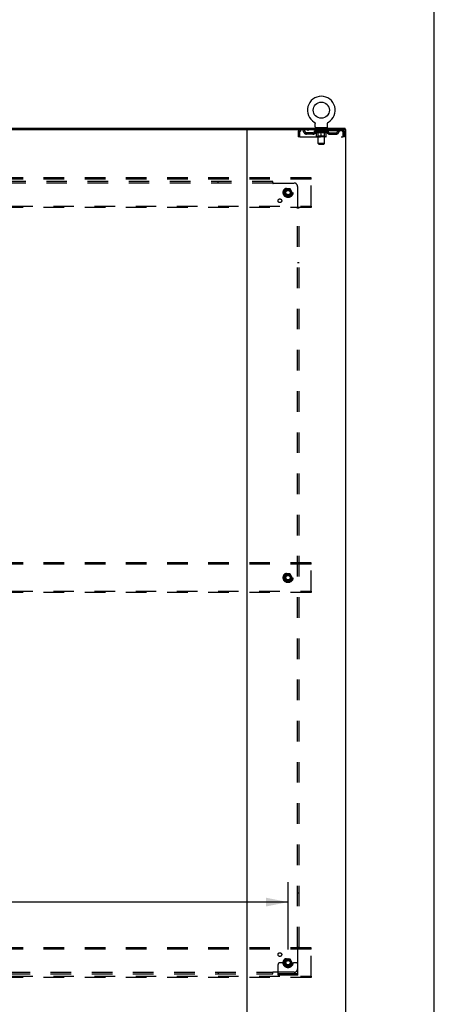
# Model space of a CAD drawing. Header units: inches. Extents: x 0 to 283, y 0 to 183.
# Tile 83 of 83: x 252 to 283, y 61 to 136. Entities that reach past the tile are written whole.
import ezdxf

# ---------------------------------------------------------------- set-up
doc = ezdxf.new("R2010")
doc.units = ezdxf.units.IN
doc.header["$LTSCALE"] = 15.583333
doc.header["$MEASUREMENT"] = 0
doc.linetypes.add('DOT', pattern=[0.2, 0.1, -0.1])
doc.linetypes.add('HIDDEN', pattern=[0.2, 0.1, -0.1])
doc.layers.get('0').update_dxf_attribs({"linetype": 'CONTINUOUS'})
for name, color, linetype in [('DEFAULT_2', 8, 'HIDDEN'), ('DIMENSIONS', 7, 'CONTINUOUS'), ('SUBPANEL', 7, 'CONTINUOUS')]:
    doc.layers.add(name, color=color, linetype=linetype)
doc.styles.get("Standard").update_dxf_attribs({"font": 'arial.ttf'})
doc.dimstyles.new('DIMSTYLE_1', dxfattribs={"dimtxt": 1.25, "dimasz": 1.666667, "dimexe": 0.09, "dimexo": 0.07, "dimgap": 0.0375, "dimtad": 0, "dimtih": 1, "dimtoh": 1, "dimzin": 4, "dimdsep": 46, "dimtxsty": 'Standard', "dimblk": '_FILLED', "dimblk1": '_FILLED', "dimblk2": '_FILLED', "dimcen": 0.09, "dimadec": 3, "dimazin": 1, "dimtfac": 1, "dimtdec": 3, "dimtofl": 0, "dimtmove": 0, "dimatfit": 3, "dimldrblk": '_FILLED', "dimfxl": 0, "dimtolj": 1, "dimtzin": 4, "dimarcsym": 0})

# ---------------------------------------------------------------- blocks, each defined once
blk = doc.blocks.new('_FILLED')
at = {"color": 0, "linetype": 'ByBlock'}
blk.add_solid([(0, 0), (-1, 0.2), (-1, -0.2)], dxfattribs=at)
blk = doc.blocks.new('*D4')
at = {"layer": 'DIMENSIONS', "color": 2, "linetype": 'Continuous'}
for p, q in [((203.255, 65.633), (203.255, 70.719)), ((272.255, 65.633), (272.255, 70.719)), ((203.255, 69.219), (229.875, 69.219)), ((272.255, 69.219), (235.493, 69.219))]:
    blk.add_line(p, q, dxfattribs=at)
at = {"layer": 'DIMENSIONS', "color": 2, "linetype": 'Continuous', "xscale": 1.6666666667, "yscale": 1.6666666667, "zscale": 1.6666666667, "rotation": 180}
blk.add_blockref('_FILLED', (203.255, 69.219), dxfattribs=at)
at = {"layer": 'DIMENSIONS', "color": 2, "linetype": 'Continuous', "xscale": 1.6666666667, "yscale": 1.6666666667, "zscale": 1.6666666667}
blk.add_blockref('_FILLED', (272.255, 69.219), dxfattribs=at)
at = {"layer": 'DIMENSIONS', "color": 2, "linetype": 'Continuous', "insert": (232.684, 69.844), "char_height": 1.25, "width": 4.36803, "attachment_point": 2, "line_spacing_factor": 0.9}
blk.add_mtext('69.00', dxfattribs=at)

msp = doc.modelspace()

# ---------------------------------------------------------------- linework, layer by layer
at = {"color": 7, "linetype": 'Continuous'}
for p, q in [((283.333, 0), (283.333, 183.333)), ((274.239, 128.203), (274.239, 128.203)), ((274.239, 128.203), (274.242, 128.201)), ((274.242, 128.201), (274.245, 128.199)), ((274.245, 128.199), (274.247, 128.198)), ((274.247, 128.198), (274.25, 128.196)), ((274.25, 128.196), (274.254, 128.193)), ((274.253, 128.193), (274.257, 128.19)), ((274.257, 128.19), (274.26, 128.187)), ((274.26, 128.188), (274.263, 128.184)), ((274.263, 128.185), (274.266, 128.181)), ((274.266, 128.181), (274.269, 128.178)), ((274.269, 128.178), (274.272, 128.175)), ((274.272, 128.175), (274.275, 128.172)), ((274.275, 128.172), (274.277, 128.168)), ((274.277, 128.168), (274.28, 128.164)), ((274.28, 128.164), (274.282, 128.161)), ((274.282, 128.161), (274.284, 128.157)), ((274.284, 128.157), (274.286, 128.153)), ((274.286, 128.153), (274.288, 128.149)), ((274.288, 128.149), (274.29, 128.145)), ((274.29, 128.145), (274.292, 128.141)), ((274.292, 128.141), (274.293, 128.137)), ((274.293, 128.137), (274.295, 128.133)), ((274.3, 128.103), (274.301, 128.099)), ((274.301, 128.099), (274.301, 128.095)), ((274.301, 127.846), (274.301, 128.095)), ((275.251, 127.846), (275.251, 128.095)), ((275.255, 128.129), (275.256, 128.133)), ((275.256, 128.133), (275.258, 128.137)), ((275.258, 128.137), (275.259, 128.141)), ((275.259, 128.141), (275.261, 128.145)), ((275.261, 128.145), (275.263, 128.149)), ((275.263, 128.149), (275.265, 128.153)), ((275.265, 128.153), (275.267, 128.157)), ((275.267, 128.157), (275.269, 128.161)), ((275.269, 128.161), (275.271, 128.164)), ((275.271, 128.164), (275.274, 128.168)), ((275.274, 128.168), (275.276, 128.172)), ((275.276, 128.172), (275.279, 128.175)), ((275.279, 128.175), (275.282, 128.178)), ((275.282, 128.178), (275.285, 128.181)), ((275.285, 128.181), (275.288, 128.185)), ((275.288, 128.184), (275.291, 128.188)), ((275.291, 128.187), (275.294, 128.19)), ((275.294, 128.19), (275.298, 128.193)), ((275.298, 128.193), (275.301, 128.196)), ((275.301, 128.196), (275.305, 128.198)), ((275.305, 128.198), (275.306, 128.199)), ((275.305, 128.198), (275.306, 128.199)), ((275.306, 128.199), (275.309, 128.201)), ((275.309, 128.201), (275.312, 128.203)), ((275.312, 128.203), (275.312, 128.203)), ((206.34, 127.652), (269.17, 127.652)), ((275.213, 127.786), (274.338, 127.786)), ((274.338, 127.786), (274.338, 127.756)), ((275.213, 127.786), (275.213, 127.756)), ((276.573, 127.652), (276.54, 127.652)), ((276.578, 127.652), (276.578, 127.756))]:
    msp.add_line(p, q, dxfattribs=at)
at = {"color": 3, "linetype": 'Continuous'}
for p, q in [((198.932, 127.756), (276.578, 127.756)), ((269.13, 127.612), (269.13, 59.9)), ((269.17, 127.652), (276.54, 127.652)), ((276.573, 127.652), (276.63, 127.652)), ((276.63, 59.86), (276.63, 127.652))]:
    msp.add_line(p, q, dxfattribs=at)
at = {"color": 7, "linetype": 'Continuous'}
for points in [[(274.295, 128.133), (274.296, 128.129), (274.297, 128.125), (274.298, 128.121), (274.299, 128.116), (274.299, 128.112), (274.3, 128.108), (274.3, 128.103), (274.301, 128.099)], [(275.251, 128.095), (275.251, 128.099), (275.251, 128.103), (275.251, 128.108), (275.252, 128.112), (275.252, 128.116), (275.253, 128.121), (275.254, 128.125), (275.255, 128.129)], [(275.251, 128.099), (275.251, 128.103), (275.251, 128.108), (275.252, 128.112), (275.252, 128.116)]]:
    msp.add_lwpolyline(points, dxfattribs=at)
msp.add_circle((274.776, 129.11), 0.609, dxfattribs=at)
for centre, radius, start, end in [((274.776, 129.11), 1.054, 300.39933, 239.60067), ((269.09, 127.612), 0.04, 0, 90), ((274.361, 127.846), 0.06, 180, 270), ((275.191, 127.846), 0.06, 270, 360)]:
    msp.add_arc(centre, radius, start, end, dxfattribs=at)
at = {"color": 3, "linetype": 'Continuous'}
msp.add_arc((269.17, 127.612), 0.04, 90, 180, dxfattribs=at)
at = {"layer": 'DEFAULT_2', "color": 8, "linetype": 'HIDDEN'}
for p, q in [((274.245, 128.199), (274.247, 128.198)), ((275.312, 128.203), (275.312, 128.203)), ((273.026, 127.485), (273.026, 127.09)), ((273.026, 127.485), (273.13, 127.485)), ((273.13, 127.485), (273.13, 127.09)), ((273.16, 127.09), (273.16, 127.485)), ((273.193, 127.652), (273.193, 127.548)), ((276.359, 127.548), (273.193, 127.548)), ((274.144, 127.401), (273.661, 127.401)), ((273.661, 127.297), (273.661, 127.401)), ((273.744, 127.652), (273.744, 127.548)), ((273.911, 127.297), (273.911, 127.401)), ((274.269, 127.511), (274.269, 127.548)), ((275.282, 127.511), (274.269, 127.511)), ((274.397, 127.422), (274.269, 127.511)), ((274.277, 127.543), (274.277, 127.548)), ((274.284, 127.54), (274.284, 127.543)), ((274.284, 127.54), (275.267, 127.54)), ((274.291, 127.54), (274.291, 127.543)), ((274.292, 127.54), (274.292, 127.543)), ((274.3, 127.543), (274.3, 127.548)), ((274.313, 127.54), (274.313, 127.543)), ((274.314, 127.54), (274.314, 127.543)), ((274.337, 127.543), (274.337, 127.548)), ((274.338, 127.548), (274.338, 127.652)), ((274.349, 127.54), (274.349, 127.543)), ((274.351, 127.54), (274.351, 127.543)), ((274.514, 127.543), (274.353, 127.543)), ((274.388, 127.543), (274.388, 127.548)), ((274.389, 127.54), (274.389, 127.543)), ((274.39, 127.54), (274.39, 127.543)), ((274.392, 127.54), (274.392, 127.543)), ((274.397, 127.422), (274.405, 127.422)), ((274.398, 127.54), (274.398, 127.543)), ((274.398, 127.54), (274.398, 127.543)), ((274.4, 127.54), (274.4, 127.543)), ((274.403, 127.54), (274.403, 127.544)), ((274.405, 127.132), (274.405, 127.456)), ((274.407, 127.54), (274.407, 127.543)), ((274.418, 127.54), (274.418, 127.543)), ((274.431, 127.786), (274.431, 127.756)), ((274.432, 127.54), (274.432, 127.543)), ((274.433, 127.54), (274.433, 127.545)), ((274.449, 127.54), (274.449, 127.543)), ((274.45, 127.543), (274.45, 127.548)), ((274.458, 127.54), (274.458, 127.543)), ((274.461, 127.54), (274.461, 127.543)), ((274.466, 127.696), (274.466, 127.776)), ((274.469, 127.54), (274.469, 127.543)), ((274.535, 127.686), (274.476, 127.686)), ((274.478, 127.54), (274.478, 127.546)), ((274.49, 127.54), (274.49, 127.543)), ((274.493, 127.54), (274.493, 127.543)), ((274.514, 127.54), (274.514, 127.543)), ((274.568, 127.543), (274.518, 127.543)), ((274.519, 127.422), (274.663, 127.422)), ((274.523, 127.543), (274.523, 127.548)), ((274.526, 127.134), (274.526, 127.508)), ((274.527, 126.596), (274.527, 127.676)), ((274.528, 127.54), (274.528, 127.543)), ((274.532, 127.54), (274.532, 127.543)), ((274.536, 127.54), (274.536, 127.547)), ((274.54, 127.54), (274.54, 127.543)), ((274.549, 127.54), (274.549, 127.543)), ((274.568, 127.54), (274.568, 127.543)), ((274.628, 127.543), (274.58, 127.543)), ((274.597, 127.54), (274.597, 127.543)), ((274.602, 127.543), (274.602, 127.548)), ((274.605, 127.54), (274.605, 127.543)), ((274.607, 127.54), (274.607, 127.548)), ((274.609, 127.54), (274.609, 127.543)), ((274.615, 127.54), (274.615, 127.543)), ((274.628, 127.54), (274.628, 127.543)), ((274.692, 127.543), (274.648, 127.543)), ((274.659, 127.54), (274.659, 127.543)), ((274.684, 127.543), (274.746, 127.546)), ((274.688, 127.543), (274.688, 127.548)), ((274.688, 127.543), (274.688, 127.548)), ((274.688, 127.548), (274.688, 127.548)), ((274.688, 127.54), (274.688, 127.543)), ((274.691, 127.54), (274.691, 127.543)), ((274.692, 127.54), (274.692, 127.543)), ((274.692, 127.54), (274.692, 127.543)), ((274.72, 127.543), (274.772, 127.543)), ((274.725, 127.54), (274.725, 127.543)), ((274.729, 127.543), (274.729, 127.545)), ((274.746, 127.543), (274.746, 127.546)), ((274.759, 127.54), (274.759, 127.543)), ((274.774, 127.543), (274.773, 127.543)), ((274.773, 127.54), (274.773, 127.543)), ((274.774, 127.54), (274.774, 127.543)), ((274.776, 127.548), (274.867, 127.543)), ((274.776, 127.543), (274.776, 127.548)), ((274.776, 127.102), (274.776, 127.457)), ((274.778, 127.54), (274.778, 127.543)), ((274.778, 127.54), (274.778, 127.543)), ((274.778, 127.543), (274.778, 127.543)), ((274.792, 127.543), (274.831, 127.543)), ((274.792, 127.54), (274.792, 127.543)), ((274.826, 127.54), (274.826, 127.543)), ((274.859, 127.543), (274.903, 127.543)), ((274.859, 127.54), (274.859, 127.543)), ((274.859, 127.54), (274.859, 127.543)), ((274.86, 127.54), (274.86, 127.543)), ((274.863, 127.548), (274.864, 127.548)), ((274.863, 127.543), (274.863, 127.548)), ((274.863, 127.54), (274.863, 127.543)), ((274.864, 127.543), (274.864, 127.548)), ((274.889, 127.422), (275.032, 127.422)), ((274.892, 127.54), (274.892, 127.543)), ((274.924, 127.543), (274.971, 127.543)), ((274.924, 127.54), (274.924, 127.543)), ((274.936, 127.54), (274.936, 127.543)), ((274.942, 127.54), (274.942, 127.543)), ((274.944, 127.54), (274.944, 127.548)), ((274.946, 127.54), (274.946, 127.543)), ((274.949, 127.543), (274.949, 127.548)), ((274.955, 127.54), (274.955, 127.543)), ((274.983, 127.543), (275.033, 127.543)), ((274.983, 127.54), (274.983, 127.543)), ((275.003, 127.54), (275.003, 127.543)), ((275.011, 127.54), (275.011, 127.543)), ((275.015, 127.54), (275.015, 127.547)), ((275.076, 127.686), (275.017, 127.686)), ((275.02, 127.54), (275.02, 127.543)), ((275.023, 127.54), (275.023, 127.543)), ((275.025, 126.596), (275.025, 127.676)), ((275.026, 127.134), (275.026, 127.508)), ((275.029, 127.543), (275.029, 127.548)), ((275.037, 127.543), (275.198, 127.543)), ((275.037, 127.54), (275.037, 127.543)), ((275.059, 127.54), (275.059, 127.543)), ((275.061, 127.54), (275.061, 127.543)), ((275.074, 127.54), (275.074, 127.546)), ((275.083, 127.54), (275.083, 127.543)), ((275.086, 127.696), (275.086, 127.776)), ((275.09, 127.54), (275.09, 127.543)), ((275.093, 127.54), (275.093, 127.543)), ((275.101, 127.543), (275.101, 127.548)), ((275.102, 127.54), (275.102, 127.543)), ((275.118, 127.54), (275.118, 127.545)), ((275.119, 127.54), (275.119, 127.543)), ((275.121, 127.786), (275.121, 127.756)), ((275.133, 127.54), (275.133, 127.543)), ((275.145, 127.54), (275.145, 127.543)), ((275.146, 127.132), (275.146, 127.456)), ((275.146, 127.422), (275.154, 127.422)), ((275.148, 127.54), (275.148, 127.544)), ((275.151, 127.54), (275.151, 127.543)), ((275.154, 127.54), (275.154, 127.543)), ((275.154, 127.54), (275.154, 127.543)), ((275.154, 127.422), (275.282, 127.511)), ((275.159, 127.54), (275.159, 127.543)), ((275.162, 127.54), (275.162, 127.543)), ((275.162, 127.54), (275.162, 127.543)), ((275.163, 127.543), (275.163, 127.548)), ((275.2, 127.54), (275.2, 127.543)), ((275.202, 127.54), (275.202, 127.543)), ((275.213, 127.548), (275.213, 127.652)), ((275.214, 127.543), (275.214, 127.548)), ((275.237, 127.54), (275.237, 127.543)), ((275.238, 127.54), (275.238, 127.543)), ((275.251, 127.543), (275.251, 127.548)), ((275.259, 127.54), (275.259, 127.543)), ((275.26, 127.54), (275.26, 127.543)), ((275.267, 127.54), (275.267, 127.543)), ((275.274, 127.543), (275.274, 127.548)), ((275.282, 127.511), (275.282, 127.548)), ((275.407, 127.401), (275.89, 127.401)), ((275.64, 127.297), (275.64, 127.401)), ((275.807, 127.652), (275.807, 127.548)), ((275.89, 127.297), (275.89, 127.401)), ((276.359, 127.652), (276.359, 127.548)), ((276.387, 127.499), (276.392, 127.485)), ((276.392, 127.485), (276.392, 127.09)), ((276.526, 127.485), (276.422, 127.485)), ((276.422, 127.09), (276.422, 127.485)), ((276.526, 127.09), (276.526, 127.485)), ((273.13, 127.09), (273.026, 127.09)), ((273.16, 127.09), (276.392, 127.09)), ((274.144, 127.297), (273.661, 127.297)), ((275.116, 127.102), (274.435, 127.102)), ((274.526, 127.134), (274.494, 127.102)), ((275.026, 127.134), (274.526, 127.134)), ((275.025, 126.596), (274.527, 126.596)), ((274.587, 126.536), (274.527, 126.596)), ((274.965, 126.536), (275.025, 126.596)), ((275.026, 127.134), (275.057, 127.102)), ((275.407, 127.297), (275.89, 127.297)), ((276.526, 127.09), (276.422, 127.09)), ((274.587, 126.536), (274.965, 126.536)), ((274.005, 124.006), (201.505, 124.006)), ((274.005, 123.902), (201.505, 123.902)), ((274.005, 123.902), (274.005, 124.006)), ((274.005, 121.86), (274.005, 123.902)), ((272.092, 123.154), (271.937, 122.886)), ((271.937, 122.876), (272.092, 122.609)), ((272.409, 123.159), (272.1, 123.159)), ((272.572, 122.886), (272.418, 123.154)), ((272.418, 122.609), (272.572, 122.876)), ((272.409, 122.604), (272.1, 122.604)), ((201.505, 121.86), (274.005, 121.86)), ((274.005, 121.756), (201.505, 121.756)), ((274.005, 121.86), (274.005, 121.756)), ((274.005, 94.881), (201.505, 94.881)), ((274.005, 94.777), (201.505, 94.777)), ((274.005, 94.777), (274.005, 94.881)), ((274.005, 92.735), (274.005, 94.777)), ((272.092, 94.029), (271.937, 93.761)), ((272.409, 94.034), (272.1, 94.034)), ((272.572, 93.761), (272.418, 94.029)), ((271.937, 93.751), (272.092, 93.484)), ((272.409, 93.479), (272.1, 93.479)), ((272.418, 93.484), (272.572, 93.751)), ((201.505, 92.735), (274.005, 92.735)), ((274.005, 92.631), (201.505, 92.631)), ((274.005, 92.735), (274.005, 92.631)), ((274.005, 65.756), (201.505, 65.756)), ((274.005, 65.652), (201.505, 65.652)), ((274.005, 65.652), (274.005, 65.756)), ((274.005, 63.61), (274.005, 65.652)), ((272.092, 64.904), (271.937, 64.636)), ((272.409, 64.909), (272.1, 64.909)), ((272.572, 64.636), (272.418, 64.904)), ((271.505, 63.684), (271.505, 64.506)), ((271.719, 64.631), (271.63, 64.631)), ((271.84, 64.631), (271.719, 64.631)), ((272.08, 64.631), (271.84, 64.631)), ((271.937, 64.626), (272.092, 64.359)), ((272.409, 64.354), (272.1, 64.354)), ((272.418, 64.359), (272.572, 64.626)), ((272.43, 64.631), (272.669, 64.631)), ((272.79, 64.631), (272.669, 64.631)), ((272.88, 64.631), (272.79, 64.631)), ((273.005, 63.684), (273.005, 64.506)), ((201.505, 63.61), (274.005, 63.61)), ((274.005, 63.506), (201.505, 63.506)), ((273.005, 63.788), (271.505, 63.788)), ((273.005, 63.684), (271.505, 63.684)), ((271.752, 63.684), (271.752, 63.788)), ((272.008, 63.684), (272.008, 63.788)), ((272.502, 63.684), (272.502, 63.788)), ((272.758, 63.684), (272.758, 63.788)), ((274.005, 63.61), (274.005, 63.506))]:
    msp.add_line(p, q, dxfattribs=at)
for points in [[(273.193, 127.652), (273.19, 127.651), (273.188, 127.648), (273.186, 127.643), (273.183, 127.636), (273.181, 127.627), (273.178, 127.616), (273.176, 127.603), (273.174, 127.589), (273.171, 127.574), (273.169, 127.558), (273.167, 127.54), (273.164, 127.522), (273.162, 127.504), (273.16, 127.485)], [(273.193, 127.548), (273.19, 127.548), (273.188, 127.547), (273.186, 127.545), (273.183, 127.542), (273.181, 127.539), (273.178, 127.535), (273.176, 127.53), (273.174, 127.525), (273.171, 127.519), (273.169, 127.513), (273.167, 127.506), (273.164, 127.499), (273.16, 127.485)], [(274.525, 127.422), (274.505, 127.425), (274.485, 127.43), (274.466, 127.435), (274.446, 127.441), (274.426, 127.449), (274.405, 127.456)], [(274.405, 127.456), (274.425, 127.448), (274.444, 127.441), (274.463, 127.435), (274.482, 127.43), (274.5, 127.425), (274.519, 127.422)], [(274.776, 127.457), (274.755, 127.449), (274.734, 127.442), (274.714, 127.435), (274.694, 127.43), (274.675, 127.425), (274.655, 127.422)], [(274.663, 127.422), (274.681, 127.425), (274.7, 127.43), (274.719, 127.435), (274.737, 127.441), (274.756, 127.448), (274.776, 127.455)], [(274.896, 127.422), (274.876, 127.425), (274.857, 127.43), (274.837, 127.435), (274.817, 127.442), (274.796, 127.449), (274.776, 127.457)], [(274.776, 127.455), (274.795, 127.448), (274.814, 127.441), (274.833, 127.435), (274.852, 127.43), (274.87, 127.425), (274.889, 127.422)], [(275.146, 127.456), (275.125, 127.448), (275.105, 127.441), (275.085, 127.435), (275.065, 127.43), (275.046, 127.425), (275.026, 127.422)], [(275.032, 127.422), (275.051, 127.426), (275.07, 127.43), (275.089, 127.435), (275.108, 127.441), (275.127, 127.448), (275.146, 127.456)], [(276.363, 127.648), (276.361, 127.651), (276.359, 127.652)], [(276.373, 127.535), (276.37, 127.539), (276.368, 127.542), (276.366, 127.545), (276.363, 127.547), (276.361, 127.548), (276.359, 127.548)], [(276.363, 127.648), (276.366, 127.643), (276.368, 127.636), (276.37, 127.627), (276.373, 127.616), (276.375, 127.603), (276.377, 127.589), (276.38, 127.574), (276.382, 127.558), (276.385, 127.54), (276.387, 127.522), (276.389, 127.504), (276.392, 127.485)], [(276.373, 127.535), (276.375, 127.53), (276.377, 127.525), (276.38, 127.519), (276.382, 127.513), (276.385, 127.506), (276.387, 127.499)]]:
    msp.add_lwpolyline(points, dxfattribs=at)
for centre, radius in [((272.255, 122.881), 0.372), ((272.255, 122.881), 0.356), ((272.255, 122.881), 0.312), ((272.255, 122.881), 0.204), ((272.255, 122.881), 0.188), ((272.255, 122.881), 0.183), ((272.255, 122.881), 0.165), ((272.255, 93.756), 0.372), ((272.255, 93.756), 0.356), ((272.255, 93.756), 0.312), ((272.255, 93.756), 0.204), ((272.255, 93.756), 0.188), ((272.255, 93.756), 0.183), ((272.255, 93.756), 0.165), ((272.255, 64.631), 0.372), ((272.255, 64.631), 0.356), ((272.255, 64.631), 0.312), ((272.255, 64.631), 0.204), ((272.255, 64.631), 0.188), ((272.255, 64.631), 0.183), ((272.255, 64.631), 0.165)]:
    msp.add_circle(centre, radius, dxfattribs=at)
at = {"layer": 'DEFAULT_2', "color": 8, "linetype": 'DOT'}
for centre in [(272.255, 122.881), (272.255, 93.756), (272.255, 64.631)]:
    msp.add_circle(centre, 0.17, dxfattribs=at)
at = {"layer": 'DEFAULT_2', "color": 8, "linetype": 'HIDDEN'}
for centre, radius, start, end in [((273.193, 127.485), 0.167, 90, 180), ((273.193, 127.485), 0.063, 90, 180), ((273.372, 127.485), 0.167, 8.07163, 90), ((273.372, 127.486), 0.0625, 7.98631, 90), ((273.661, 127.526), 0.229, 187.98631, 270), ((273.661, 127.526), 0.125, 188.07163, 270), ((274.144, 127.526), 0.125, 270, 351.92837), ((274.144, 127.526), 0.229, 270, 352.01369), ((274.433, 127.485), 0.167, 90, 171.92837), ((274.433, 127.486), 0.0625, 90, 172.01369), ((274.456, 127.776), 0.01, 0, 90), ((274.476, 127.696), 0.01, 180, 270), ((274.494, 127.508), 0.0318, 0, 90), ((274.517, 127.676), 0.01, 0, 90), ((275.035, 127.676), 0.01, 90, 180), ((275.057, 127.508), 0.0318, 90, 180), ((275.076, 127.696), 0.01, 270, 360), ((275.096, 127.776), 0.01, 90, 180), ((275.118, 127.485), 0.167, 8.07163, 90), ((275.119, 127.486), 0.0625, 7.98631, 90), ((275.407, 127.526), 0.229, 187.98631, 270), ((275.407, 127.526), 0.125, 188.07163, 270), ((275.89, 127.526), 0.125, 270, 351.92837), ((275.89, 127.526), 0.229, 270, 352.01369), ((276.179, 127.485), 0.167, 90, 171.92837), ((276.179, 127.486), 0.0625, 90, 172.01369), ((276.359, 127.485), 0.167, 0, 90), ((276.359, 127.485), 0.063, 0, 90), ((274.435, 127.132), 0.0296, 180, 270), ((275.116, 127.132), 0.0296, 270, 360), ((271.946, 122.881), 0.01, 150.01268, 209.98829), ((272.1, 123.149), 0.01, 90.01235, 149.98915), ((272.409, 123.149), 0.01, 30.01204, 89.98872), ((272.563, 122.881), 0.01, 330.01268, 29.98829), ((272.1, 122.614), 0.01, 210.01204, 269.98872), ((272.409, 122.614), 0.01, 270.01235, 329.98915), ((272.1, 94.024), 0.01, 90.01235, 149.98915), ((272.409, 94.024), 0.01, 30.01204, 89.98872), ((271.946, 93.756), 0.01, 150.01268, 209.98829), ((272.1, 93.489), 0.01, 210.01204, 269.98872), ((272.409, 93.489), 0.01, 270.01235, 329.98915), ((272.563, 93.756), 0.01, 330.01268, 29.98829), ((272.1, 64.899), 0.01, 90.01235, 149.98915), ((272.409, 64.899), 0.01, 30.01204, 89.98872), ((271.63, 64.506), 0.125, 90, 180), ((271.946, 64.631), 0.01, 150.01268, 209.98829), ((272.255, 64.631), 0.175, 180, 360), ((272.1, 64.364), 0.01, 210.01204, 269.98872), ((272.409, 64.364), 0.01, 270.01235, 329.98915), ((272.563, 64.631), 0.01, 330.01268, 29.98829), ((272.88, 64.506), 0.125, 0, 90)]:
    msp.add_arc(centre, radius, start, end, dxfattribs=at)
for centre, major_axis, ratio, start_param, end_param in [((274.776, 127.548), (0.506, 0.005), 0.05963, 2.96643, 3.140963), ((274.254, 127.539), (0.158, 0), 0.060556, 0.430652, 1.470503), ((274.776, 127.548), (0.506, 0), 0.060556, -3.141593, -2.96706), ((274.254, 127.533), (0.158, 0.002), 0.05963, 1.376596, 1.469874), ((274.776, 127.548), (0.506, 0.011), 0.05688, 2.791345, 2.965878), ((274.234, 127.539), (0.158, 0.002), 0.05963, 0.25549, 1.295341), ((274.289, 127.539), (0.158, -0.002), 0.05963, 0.605815, 1.645666), ((274.776, 127.548), (0.506, -0.005), 0.05963, -2.96643, -2.791898), ((274.289, 127.533), (0.158, 0), 0.060556, 1.551758, 1.645036), ((274.234, 127.533), (0.158, 0.003), 0.05688, 1.20151, 1.294789), ((274.29, 127.535), (0.131, 0.001), 0.05963, 1.065228, 1.614276), ((274.274, 127.535), (0.131, 0.003), 0.05688, 0.890143, 1.43919), ((274.32, 127.535), (0.131, 0), 0.060556, 1.240391, 1.789438), ((274.776, 127.548), (0.506, 0.015), 0.052395, 2.616403, 2.790936), ((274.231, 127.539), (0.158, 0.003), 0.05688, 0.080405, 1.120256), ((274.339, 127.539), (0.158, -0.003), 0.05688, 0.7809, 1.820751), ((274.776, 127.548), (0.506, -0.011), 0.05688, -2.791345, -2.616812), ((274.339, 127.533), (0.158, -0.002), 0.05963, 1.72692, 1.820198), ((274.231, 127.533), (0.158, 0.005), 0.052395, 1.026568, 1.119847), ((274.273, 127.535), (0.131, 0.004), 0.052395, 0.715201, 1.264248), ((274.365, 127.535), (0.131, -0.001), 0.05963, 1.415553, 1.9646), ((274.776, 127.548), (0.506, 0.02), 0.046319, 2.441654, 2.616187), ((274.402, 127.539), (0.158, -0.005), 0.052395, 0.955842, 1.995693), ((274.776, 127.548), (0.506, -0.015), 0.052395, -2.616403, -2.44187), ((274.245, 127.539), (0.158, 0.005), 0.052395, -0.094537, 0.945314), ((274.402, 127.533), (0.158, -0.003), 0.05688, 1.902006, 1.995284), ((274.245, 127.533), (0.158, 0.006), 0.046319, 0.851819, 0.945098), ((274.288, 127.535), (0.131, 0.005), 0.046319, 0.540452, 1.089499), ((274.422, 127.535), (0.131, -0.003), 0.05688, 1.590638, 2.139686), ((274.776, 127.548), (0.506, 0.024), 0.038841, 2.267123, 2.441656), ((274.477, 127.539), (0.158, -0.006), 0.046319, 1.130591, 2.170442), ((274.274, 127.539), (0.158, 0.006), 0.046319, -0.269286, 0.770565), ((274.776, 127.548), (0.506, -0.02), 0.046319, -2.441654, -2.267121), ((274.477, 127.533), (0.158, -0.005), 0.052395, 2.076947, 2.170226), ((274.274, 127.533), (0.158, 0.007), 0.038841, 0.677289, 0.770567), ((274.318, 127.535), (0.131, 0.006), 0.038841, 0.365921, 0.914969), ((274.489, 127.535), (0.131, -0.004), 0.052395, 1.76558, 2.314627), ((274.776, 127.548), (0.506, 0.027), 0.030195, 2.09281, 2.267343), ((274.561, 127.539), (0.158, -0.007), 0.038841, 1.305122, 2.344973), ((274.319, 127.539), (0.158, 0.007), 0.038841, -0.443817, 0.596034), ((274.776, 127.548), (0.506, -0.024), 0.038841, -2.267123, -2.092591), ((274.561, 127.533), (0.158, -0.006), 0.046319, 2.251696, 2.344975), ((274.319, 127.533), (0.158, 0.008), 0.030195, 0.502975, 0.596254), ((274.361, 127.535), (0.131, 0.007), 0.030195, 0.191608, 0.740655), ((274.565, 127.535), (0.131, -0.005), 0.046319, 1.940329, 2.489376), ((274.378, 127.539), (0.158, 0.008), 0.030195, -0.61813, 0.421721), ((274.776, 127.548), (0.506, 0.029), 0.020645, 1.918687, 2.09322), ((274.651, 127.539), (0.158, -0.008), 0.030195, 1.479435, 2.519286), ((274.776, 127.548), (0.506, -0.027), 0.030195, -2.09281, -1.918277), ((274.651, 127.533), (0.158, -0.007), 0.038841, 2.426227, 2.519505), ((274.378, 127.533), (0.158, 0.009), 0.020645, 0.328852, 0.422131), ((274.417, 127.535), (0.131, 0.007), 0.020645, 0.017485, 0.566532), ((274.648, 127.535), (0.131, -0.006), 0.038841, 2.11486, 2.663907), ((274.449, 127.539), (0.158, 0.009), 0.020645, -0.792253, 0.247598), ((274.776, 127.548), (0.506, 0.03), 0.010478, 1.744704, 1.919237), ((274.745, 127.539), (0.158, -0.009), 0.020645, 1.653558, 2.693409), ((274.776, 127.548), (0.506, -0.029), 0.020645, -1.918687, -1.744154), ((274.745, 127.533), (0.158, -0.008), 0.030195, 2.60054, 2.693819), ((274.449, 127.533), (0.158, 0.009), 0.010478, 0.154869, 0.248148), ((274.484, 127.535), (0.131, 0.008), 0.010478, 6.126688, 6.675735), ((274.735, 127.535), (0.131, -0.007), 0.030195, 2.289173, 2.83822), ((274.53, 127.539), (0.158, 0.009), 0.010478, -0.966236, -0.000846), ((274.84, 127.539), (0.158, -0.009), 0.010478, 1.827541, 2.867392), ((274.776, 127.548), (0.506, -0.03), 0.010478, -1.744704, -1.570171), ((274.84, 127.533), (0.158, -0.009), 0.020645, 2.774664, 2.867942), ((274.823, 127.535), (0.131, -0.007), 0.020645, 2.463296, 3.012344), ((274.711, 127.539), (0.158, 0.009), 0.010478, 0.274201, 1.314052), ((274.642, 127.535), (0.131, 0.008), 0.010478, -0.000298, 0.504314), ((274.618, 127.533), (0.158, 0.009), 0.010478, 0.192946, 0.399283), ((274.776, 127.548), (0.506, 0.03), 0.010478, -1.578586, -1.396888), ((274.933, 127.533), (0.158, -0.009), 0.010478, 2.948646, 3.041925), ((274.909, 127.535), (0.131, -0.008), 0.010478, 2.637279, 3.142076), ((274.806, 127.539), (0.158, 0.009), 0.020645, 0.448184, 1.488034), ((274.729, 127.535), (0.131, 0.007), 0.020645, 0.129249, 0.678296), ((274.711, 127.533), (0.158, 0.009), 0.020645, 0.273651, 0.366929), ((275.021, 127.539), (0.158, -0.009), 0.010478, -3.140747, -2.175357), ((274.776, 127.548), (0.506, 0.029), 0.020645, -1.397439, -1.222906), ((274.776, 127.548), (0.506, -0.03), 0.010478, 1.222355, 1.396888), ((274.9, 127.539), (0.158, 0.008), 0.030195, 0.622307, 1.662158), ((274.816, 127.535), (0.131, 0.007), 0.030195, 0.303372, 0.852419), ((275.067, 127.535), (0.131, -0.008), 0.010478, 2.749043, 3.29809), ((275.102, 127.539), (0.158, -0.009), 0.020645, 2.893995, 3.933846), ((274.806, 127.533), (0.158, 0.008), 0.030195, 0.447774, 0.541052), ((275.102, 127.533), (0.158, -0.009), 0.010478, 2.893445, 2.986723), ((274.776, 127.548), (0.506, 0.027), 0.030195, -1.223315, -1.048783), ((274.776, 127.548), (0.506, -0.029), 0.020645, 1.048373, 1.222906), ((274.99, 127.539), (0.158, 0.007), 0.038841, 0.79662, 1.836471), ((274.903, 127.535), (0.131, 0.006), 0.038841, 0.477686, 1.026733), ((275.134, 127.535), (0.131, -0.007), 0.020645, 2.57506, 3.124108), ((275.074, 127.539), (0.158, 0.006), 0.046319, 0.971151, 2.011002), ((275.173, 127.539), (0.158, -0.008), 0.030195, 2.719872, 3.759723), ((274.9, 127.533), (0.158, 0.007), 0.038841, 0.622087, 0.715366), ((275.173, 127.533), (0.158, -0.009), 0.020645, 2.719462, 2.812741), ((274.776, 127.548), (0.506, 0.024), 0.038841, -1.049002, -0.874469), ((274.776, 127.548), (0.506, -0.027), 0.030195, 0.87425, 1.048783), ((274.986, 127.535), (0.131, 0.005), 0.046319, 0.652216, 1.201263), ((275.149, 127.539), (0.158, 0.005), 0.052395, 1.1459, 2.185751), ((275.19, 127.535), (0.131, -0.007), 0.030195, 2.400937, 2.949985), ((275.232, 127.539), (0.158, -0.007), 0.038841, 2.545558, 3.585409), ((275.062, 127.535), (0.131, 0.004), 0.052395, 0.826965, 1.376012), ((274.99, 127.533), (0.158, 0.006), 0.046319, 0.796618, 0.889896), ((275.232, 127.533), (0.158, -0.008), 0.030195, 2.545339, 2.638617), ((275.212, 127.539), (0.158, 0.003), 0.05688, 1.320842, 2.360692), ((274.776, 127.548), (0.506, 0.02), 0.046319, -0.874471, -0.699939), ((274.776, 127.548), (0.506, -0.024), 0.038841, 0.699936, 0.874469), ((275.277, 127.539), (0.158, -0.006), 0.046319, 2.371028, 3.410879), ((275.233, 127.535), (0.131, -0.006), 0.038841, 2.226624, 2.775671), ((275.262, 127.539), (0.158, 0.002), 0.05963, 1.495927, 2.535778), ((275.13, 127.535), (0.131, 0.003), 0.05688, 1.001907, 1.550954), ((275.307, 127.539), (0.158, -0.005), 0.052395, 2.196279, 3.23613), ((275.074, 127.533), (0.158, 0.005), 0.052395, 0.971367, 1.064645), ((275.263, 127.535), (0.131, -0.005), 0.046319, 2.052093, 2.601141), ((275.298, 127.539), (0.158, 0), 0.060556, 1.671089, 2.71094), ((275.277, 127.533), (0.158, -0.007), 0.038841, 2.371026, 2.464304), ((275.32, 127.539), (0.158, -0.003), 0.05688, 2.021337, 3.061188), ((274.776, 127.548), (0.506, 0.015), 0.052395, -0.699723, -0.52519), ((274.776, 127.548), (0.506, -0.02), 0.046319, 0.525406, 0.699939), ((275.317, 127.539), (0.158, -0.002), 0.05963, 1.846251, 2.886102), ((275.186, 127.535), (0.131, 0.001), 0.05963, 1.176993, 1.72604), ((275.278, 127.535), (0.131, -0.004), 0.052395, 1.877344, 2.426392), ((275.231, 127.535), (0.131, 0), 0.060556, 1.352155, 1.901202), ((275.277, 127.535), (0.131, -0.003), 0.05688, 1.702402, 2.25145), ((275.261, 127.535), (0.131, -0.001), 0.05963, 1.527317, 2.076364), ((275.149, 127.533), (0.158, 0.003), 0.05688, 1.146309, 1.239587), ((275.307, 127.533), (0.158, -0.006), 0.046319, 2.196495, 2.289773), ((274.776, 127.548), (0.506, 0.011), 0.05688, -0.524781, -0.350248), ((274.776, 127.548), (0.506, -0.015), 0.052395, 0.350657, 0.52519), ((275.212, 127.533), (0.158, 0.002), 0.05963, 1.321394, 1.414673), ((275.32, 127.533), (0.158, -0.005), 0.052395, 2.021746, 2.115024), ((274.776, 127.548), (0.506, 0.005), 0.05963, -0.349695, -0.175162), ((274.776, 127.548), (0.506, -0.011), 0.05688, 0.175715, 0.350248), ((275.262, 127.533), (0.158, 0), 0.060556, 1.496556, 1.589835), ((275.317, 127.533), (0.158, -0.003), 0.05688, 1.846804, 1.940083), ((275.298, 127.533), (0.158, -0.002), 0.05963, 1.671719, 1.764997), ((274.776, 127.548), (0.506, 0), 0.060556, -0.174533, 0), ((274.776, 127.548), (0.506, -0.005), 0.05963, 0.000629, 0.175162)]:
    msp.add_ellipse(centre, major_axis=major_axis, ratio=ratio, start_param=start_param, end_param=end_param, dxfattribs=at)
at = {"layer": 'SUBPANEL', "color": 8, "linetype": 'HIDDEN'}
for p, q in [((271.098, 123.725), (204.411, 123.725)), ((266.973, 123.6), (266.973, 123.725)), ((271.098, 123.559), (271.098, 123.725)), ((271.098, 123.6), (204.411, 123.6)), ((271.134, 123.6), (272.723, 123.6)), ((272.973, 123.35), (272.973, 121.76)), ((272.932, 121.725), (273.098, 121.725)), ((272.973, 65.788), (272.973, 121.725)), ((272.992, 121.742), (272.985, 121.749)), ((273.098, 65.788), (273.098, 121.725)), ((272.973, 117.6), (273.098, 117.6)), ((272.973, 69.913), (273.098, 69.913)), ((272.932, 65.788), (273.098, 65.788)), ((272.973, 65.752), (272.973, 64.163)), ((204.411, 63.913), (271.098, 63.913)), ((204.411, 63.788), (271.098, 63.788)), ((266.973, 63.913), (266.973, 63.788)), ((271.098, 63.788), (271.098, 63.953)), ((271.115, 63.894), (271.123, 63.901)), ((272.723, 63.913), (271.134, 63.913))]:
    msp.add_line(p, q, dxfattribs=at)
for points in [[(271.098, 123.639), (271.1, 123.636), (271.102, 123.634), (271.104, 123.632), (271.105, 123.629), (271.107, 123.627), (271.109, 123.626), (271.11, 123.624), (271.112, 123.622), (271.114, 123.62), (271.115, 123.619), (271.121, 123.614)], [(271.121, 123.614), (271.123, 123.612), (271.125, 123.61), (271.127, 123.608), (271.129, 123.605), (271.13, 123.604), (271.132, 123.602), (271.134, 123.6)], [(271.098, 123.559), (271.1, 123.56), (271.102, 123.561), (271.104, 123.561), (271.105, 123.562), (271.107, 123.563), (271.108, 123.565), (271.11, 123.566), (271.111, 123.568), (271.113, 123.569), (271.114, 123.571), (271.115, 123.573), (271.117, 123.574), (271.118, 123.576), (271.119, 123.579), (271.121, 123.581), (271.124, 123.585)], [(271.124, 123.585), (271.125, 123.588), (271.126, 123.59), (271.128, 123.592), (271.129, 123.594), (271.131, 123.596), (271.132, 123.598), (271.134, 123.6)], [(272.932, 121.725), (272.933, 121.727), (272.934, 121.729), (272.935, 121.73), (272.936, 121.732), (272.937, 121.733), (272.938, 121.735), (272.939, 121.736), (272.941, 121.738), (272.942, 121.739), (272.944, 121.741), (272.946, 121.742), (272.948, 121.743), (272.95, 121.745), (272.952, 121.746), (272.954, 121.747)], [(272.954, 121.747), (272.959, 121.75), (272.961, 121.752), (272.963, 121.753), (272.966, 121.755), (272.968, 121.756), (272.97, 121.758), (272.972, 121.759), (272.973, 121.76)], [(272.985, 121.749), (272.983, 121.751), (272.981, 121.753), (272.979, 121.755), (272.977, 121.757), (272.975, 121.759), (272.973, 121.76)], [(273.012, 121.725), (273.009, 121.727), (273.007, 121.729), (273.005, 121.73), (273.003, 121.732), (273.001, 121.734), (272.999, 121.735), (272.997, 121.737), (272.995, 121.739), (272.994, 121.74), (272.992, 121.742)], [(272.932, 65.788), (272.933, 65.786), (272.934, 65.784), (272.935, 65.782), (272.936, 65.781), (272.937, 65.779), (272.938, 65.778), (272.939, 65.776), (272.941, 65.775), (272.942, 65.773), (272.944, 65.772), (272.946, 65.77), (272.948, 65.769), (272.95, 65.768), (272.952, 65.766), (272.954, 65.765), (272.959, 65.762)], [(272.959, 65.762), (272.961, 65.761), (272.963, 65.759), (272.966, 65.758), (272.968, 65.757), (272.97, 65.755), (272.972, 65.754), (272.973, 65.752)], [(272.987, 65.765), (272.985, 65.763), (272.983, 65.761), (272.981, 65.759), (272.979, 65.757), (272.977, 65.755), (272.975, 65.754), (272.973, 65.752)], [(273.012, 65.788), (273.009, 65.786), (273.007, 65.784), (273.005, 65.782), (273.003, 65.781), (273.001, 65.779), (272.999, 65.777), (272.997, 65.775), (272.995, 65.774), (272.994, 65.772), (272.992, 65.771), (272.987, 65.765)], [(271.098, 63.953), (271.1, 63.953), (271.102, 63.952), (271.104, 63.951), (271.105, 63.95), (271.107, 63.949), (271.108, 63.948), (271.11, 63.947), (271.111, 63.945), (271.113, 63.943), (271.114, 63.942), (271.115, 63.94), (271.117, 63.938), (271.118, 63.936), (271.119, 63.934), (271.121, 63.932)], [(271.098, 63.874), (271.1, 63.876), (271.102, 63.879), (271.104, 63.881), (271.105, 63.883), (271.107, 63.885), (271.109, 63.887), (271.11, 63.889), (271.112, 63.891), (271.114, 63.892), (271.115, 63.894)], [(271.121, 63.932), (271.124, 63.927), (271.125, 63.925), (271.126, 63.923), (271.128, 63.92), (271.129, 63.918), (271.131, 63.916), (271.132, 63.914), (271.134, 63.913)], [(271.123, 63.901), (271.125, 63.903), (271.127, 63.905), (271.129, 63.907), (271.13, 63.909), (271.132, 63.911), (271.134, 63.913)]]:
    msp.add_lwpolyline(points, dxfattribs=at)
for centre, radius in [((272.255, 122.881), 0.25), ((271.636, 122.263), 0.141), ((272.255, 93.756), 0.25), ((271.636, 65.25), 0.141), ((272.255, 64.631), 0.25)]:
    msp.add_circle(centre, radius, dxfattribs=at)
for centre, start, end in [((272.723, 123.35), 0, 90), ((272.723, 64.163), 270, 360)]:
    msp.add_arc(centre, 0.25, start, end, dxfattribs=at)

# ---------------------------------------------------------------- dimensions: what is measured, and where the dimension line sits
at = {"layer": 'DIMENSIONS', "color": 2, "linetype": 'Continuous'}
dim = msp.add_linear_dim(base=(272.255, 69.219), p1=(203.255, 65.563), p2=(272.255, 65.563), dimstyle='DIMSTYLE_1', dxfattribs=at)
dim.commit()
dim.dimension.update_dxf_attribs({"geometry": '*D4', "text_midpoint": (232.675, 69.212), "dimtype": 160})

doc.saveas('drawing.dxf')
